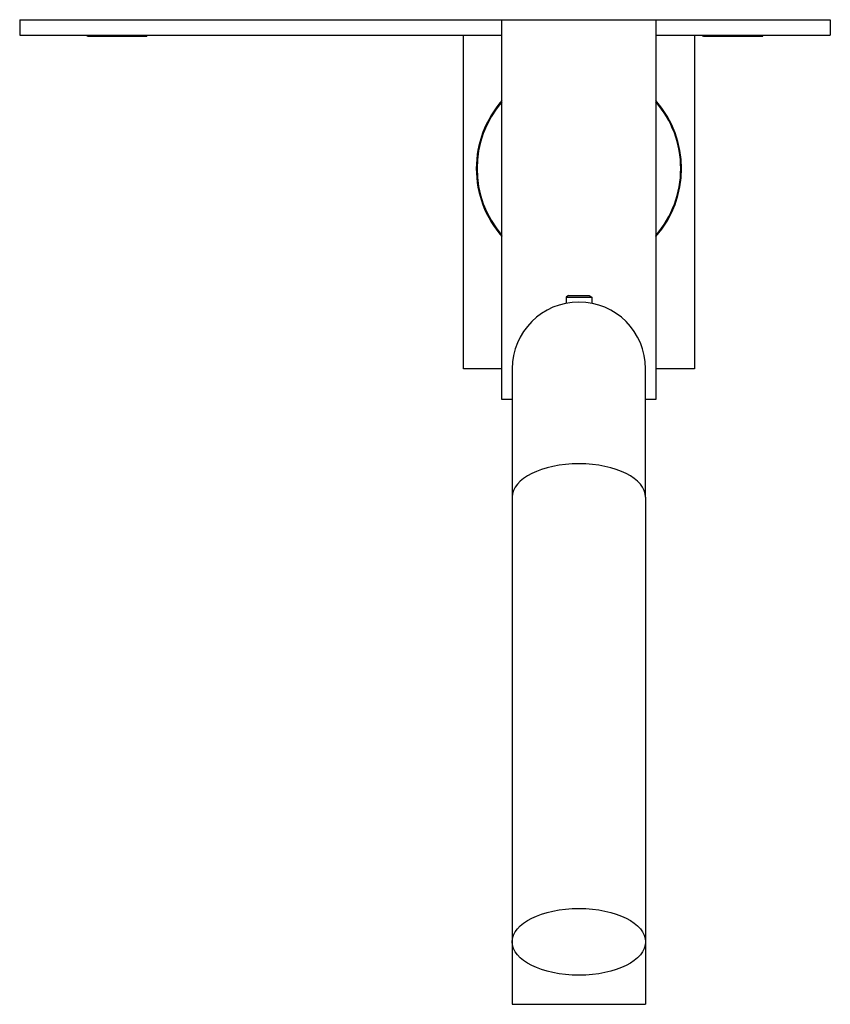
# Model space of a CAD drawing. Header units: millimetres. Extents: x 88.304 to 88.462, y 27.318 to 27.509.
import ezdxf

# ---------------------------------------------------------------- set-up
doc = ezdxf.new("R2010")
doc.units = ezdxf.units.MM
doc.layers.add('SANINDUSA', color=3, linetype='Continuous')

msp = doc.modelspace()

# ---------------------------------------------------------------- linework, layer by layer
at = {"layer": 'SANINDUSA'}
for p, q in [((88.30408901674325, 27.50942888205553), (88.30408901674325, 27.50642888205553)), ((88.30408901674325, 27.50942888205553), (88.46208901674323, 27.50942888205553)), ((88.39808901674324, 27.43542888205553), (88.39808901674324, 27.50942888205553)), ((88.42808901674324, 27.50942888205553), (88.42808901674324, 27.43542888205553)), ((88.46208901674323, 27.50942888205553), (88.46208901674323, 27.50642888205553)), ((88.30408901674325, 27.50642888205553), (88.39808901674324, 27.50642888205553)), ((88.3172825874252, 27.50642888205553), (88.31724207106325, 27.50637655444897)), ((88.31733901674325, 27.50617888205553), (88.31724207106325, 27.50637655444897)), ((88.31724207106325, 27.50637655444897), (88.32893596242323, 27.50637655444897)), ((88.32883901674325, 27.50617888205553), (88.32893596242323, 27.50637655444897)), ((88.32889544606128, 27.50642888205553), (88.32893596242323, 27.50637655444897)), ((88.39058901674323, 27.50642888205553), (88.39808901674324, 27.50642888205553)), ((88.39058901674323, 27.44142888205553), (88.39058901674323, 27.50642888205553)), ((88.42808901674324, 27.50642888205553), (88.43558901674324, 27.50642888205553)), ((88.42808901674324, 27.50642888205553), (88.46208901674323, 27.50642888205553)), ((88.43558901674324, 27.50642888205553), (88.43558901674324, 27.44142888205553)), ((88.4372825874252, 27.50642888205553), (88.43724207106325, 27.50637655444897)), ((88.43733901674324, 27.50617888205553), (88.43724207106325, 27.50637655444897)), ((88.43724207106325, 27.50637655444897), (88.44893596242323, 27.50637655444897)), ((88.44883901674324, 27.50617888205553), (88.44893596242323, 27.50637655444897)), ((88.44889544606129, 27.50642888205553), (88.44893596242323, 27.50637655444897)), ((88.32883901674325, 27.50617888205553), (88.31733901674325, 27.50617888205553)), ((88.44883901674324, 27.50617888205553), (88.43733901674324, 27.50617888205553)), ((88.41107951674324, 27.45567888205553), (88.41058901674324, 27.45539569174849)), ((88.41058901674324, 27.45539569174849), (88.41058901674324, 27.4541862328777)), ((88.41058901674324, 27.45539569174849), (88.41558901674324, 27.45539569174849)), ((88.41107951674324, 27.45567888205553), (88.41509851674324, 27.45567888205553)), ((88.41509851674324, 27.45567888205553), (88.41558901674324, 27.45539569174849)), ((88.41558901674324, 27.45539569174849), (88.41558901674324, 27.4541862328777)), ((88.39808901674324, 27.44142888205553), (88.39058901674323, 27.44142888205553)), ((88.40008901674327, 27.44142888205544), (88.40008901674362, 27.41642888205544)), ((88.42608901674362, 27.41642888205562), (88.42608901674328, 27.44142888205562)), ((88.43558901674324, 27.44142888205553), (88.42808901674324, 27.44142888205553)), ((88.40008901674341, 27.43542888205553), (88.39808901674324, 27.43542888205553)), ((88.42808901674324, 27.43542888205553), (88.4260890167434, 27.43542888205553)), ((88.40008901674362, 27.41642888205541), (88.40008901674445, 27.32982314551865)), ((88.42608901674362, 27.41642888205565), (88.42608901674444, 27.32982314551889)), ((88.40008901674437, 27.32982314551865), (88.40008901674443, 27.31765327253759)), ((88.42608901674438, 27.32982314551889), (88.42608901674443, 27.3176532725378)), ((88.40008901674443, 27.31765327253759), (88.42608901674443, 27.3176532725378))]:
    msp.add_line(p, q, dxfattribs=at)
for centre, radius, start, end in [((88.41308901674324, 27.48042888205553), 0.02, 138.5903778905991, 180), ((88.41308901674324, 27.48042888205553), 0.01985, 139.083729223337, 220.916270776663), ((88.41308901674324, 27.48042888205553), 0.02, 318.5903778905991, 41.40962210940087), ((88.41308901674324, 27.48042888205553), 0.01985, 0, 40.916270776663), ((88.41308901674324, 27.48042888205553), 0.02, 180, 221.4096221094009), ((88.41308901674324, 27.48042888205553), 0.01985, 319.0837292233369, 0), ((88.41308901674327, 27.44142888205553), 0.013, 4.071109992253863e-10, 180.0000000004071)]:
    msp.add_arc(centre, radius, start, end, dxfattribs=at)
msp.add_ellipse((88.41308901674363, 27.41642888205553), major_axis=(-0.013, -1.225974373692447e-13), ratio=0.4999999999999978, start_param=3.141592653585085, end_param=6.283185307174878, dxfattribs=at)
msp.add_ellipse((88.41308901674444, 27.32982314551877), major_axis=(-0.013, -1.225974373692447e-13), ratio=0.4999999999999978, dxfattribs=at)

doc.saveas('drawing.dxf')
